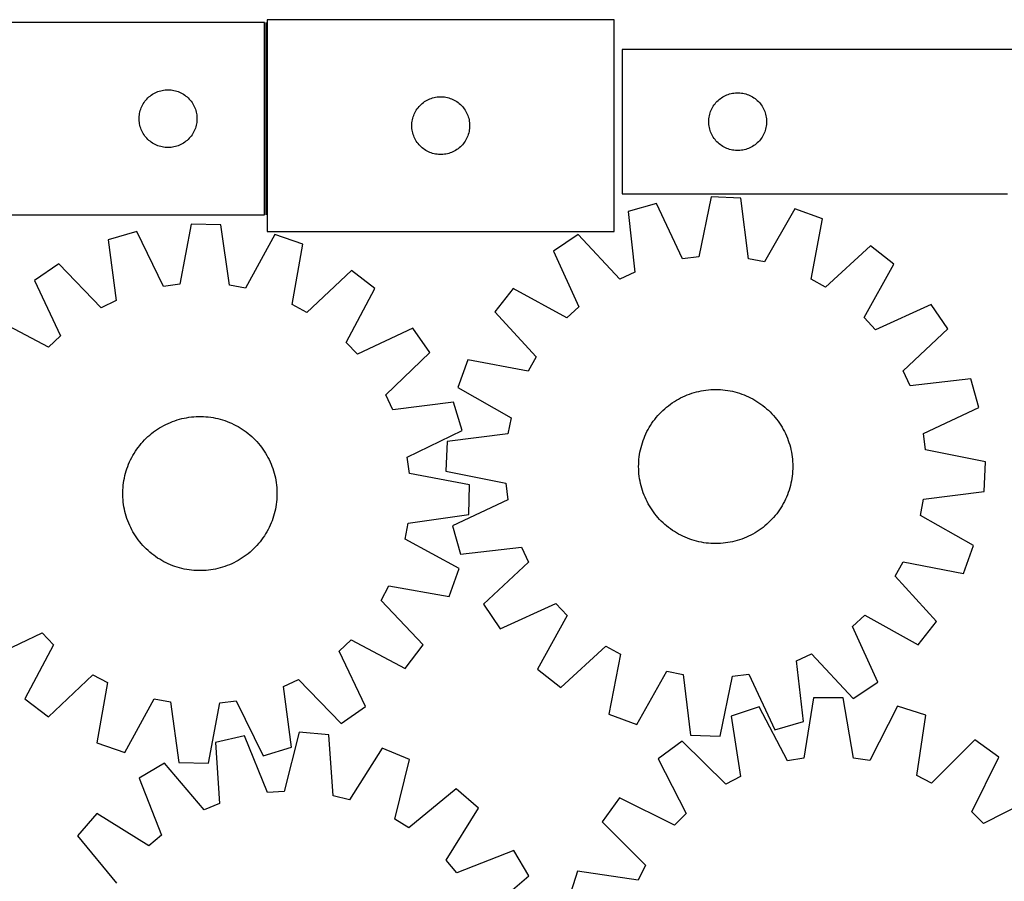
# Model space of a CAD drawing. Header units: millimetres. Extents: x 7 to 1493, y 7 to 2993.
# Tile 10 of 14: x 411 to 922, y 2546 to 2993. Entities that reach past the tile are written whole.
import ezdxf

# ---------------------------------------------------------------- set-up
doc = ezdxf.new("R2010")
doc.units = ezdxf.units.MM
doc.layers.add('COMMON', color=5, linetype='CONTINUOUS', true_color=0x0000ff)
doc.layers.add('CUT', color=7, linetype='CONTINUOUS', true_color=0x000000)

msp = doc.modelspace()

# ---------------------------------------------------------------- linework, layer by layer
at = {"layer": 'COMMON'}
msp.add_line((539.003988, 2991.951683), (539.003988, 2891.951683), dxfattribs=at)
at = {"layer": 'CUT'}
for p, q in [((538.253988, 2991.951683), (288.253988, 2991.951683)), ((538.253988, 2891.951683), (538.253988, 2991.951683)), ((719.753989, 2993.33231), (539.753989, 2993.33231)), ((539.753989, 2993.33231), (539.753989, 2883.33231)), ((719.753989, 2883.33231), (719.753989, 2993.33231)), ((1023.867888, 2977.896032), (723.867888, 2977.896032)), ((723.867888, 2977.896032), (723.867888, 2902.896032)), ((478.351706, 2953.218662), (478.944846, 2953.71348)), ((478.944846, 2953.71348), (479.562672, 2954.177108)), ((479.562672, 2954.177108), (480.203545, 2954.608316)), ((480.203545, 2954.608316), (480.865767, 2955.005962)), ((480.865767, 2955.005962), (481.547581, 2955.368989)), ((481.547581, 2955.368989), (482.24718, 2955.696437)), ((482.24718, 2955.696437), (482.962707, 2955.987435)), ((482.962707, 2955.987435), (483.692266, 2956.241214)), ((483.692266, 2956.241214), (484.433921, 2956.457099)), ((484.433921, 2956.457099), (485.185707, 2956.634518)), ((485.185707, 2956.634518), (485.945629, 2956.773001)), ((485.945629, 2956.773001), (486.711673, 2956.872181)), ((486.711673, 2956.872181), (487.481807, 2956.931794)), ((487.481807, 2956.931794), (488.253988, 2956.951683)), ((488.253988, 2956.951683), (489.026169, 2956.931794)), ((489.026169, 2956.931794), (489.796303, 2956.872181)), ((489.796303, 2956.872181), (490.562347, 2956.773001)), ((490.562347, 2956.773001), (491.322269, 2956.634518)), ((491.322269, 2956.634518), (492.074055, 2956.457099)), ((492.074055, 2956.457099), (492.815711, 2956.241214)), ((492.815711, 2956.241214), (493.545269, 2955.987435)), ((493.545269, 2955.987435), (494.260797, 2955.696437)), ((494.260797, 2955.696437), (494.960395, 2955.368989)), ((494.960395, 2955.368989), (495.642209, 2955.005962)), ((495.642209, 2955.005962), (496.304431, 2954.608316)), ((496.304431, 2954.608316), (496.945305, 2954.177108)), ((496.945305, 2954.177108), (497.56313, 2953.71348)), ((497.56313, 2953.71348), (498.15627, 2953.218662)), ((776.145996, 2953.255751), (776.818236, 2953.636214)), ((776.818236, 2953.636214), (777.509172, 2953.981566)), ((777.509172, 2953.981566), (778.216969, 2954.290891)), ((778.216969, 2954.290891), (778.939752, 2954.56337)), ((778.939752, 2954.56337), (779.675603, 2954.79828)), ((779.675603, 2954.79828), (780.422571, 2954.994997)), ((780.422571, 2954.994997), (781.178676, 2955.153001)), ((781.178676, 2955.153001), (781.941912, 2955.271872)), ((781.941912, 2955.271872), (782.710256, 2955.351295)), ((782.710256, 2955.351295), (783.481669, 2955.391059)), ((783.481669, 2955.391059), (784.254106, 2955.391059)), ((784.254106, 2955.391059), (785.02552, 2955.351295)), ((785.02552, 2955.351295), (785.793863, 2955.271872)), ((785.793863, 2955.271872), (786.557099, 2955.153001)), ((786.557099, 2955.153001), (787.313204, 2954.994997)), ((787.313204, 2954.994997), (788.060172, 2954.79828)), ((788.060172, 2954.79828), (788.796023, 2954.56337)), ((788.796023, 2954.56337), (789.518806, 2954.290891)), ((789.518806, 2954.290891), (790.226603, 2953.981566)), ((790.226603, 2953.981566), (790.917539, 2953.636214)), ((790.917539, 2953.636214), (791.58978, 2953.255751)), ((474.359129, 2947.602601), (474.668454, 2948.310399)), ((474.668454, 2948.310399), (475.013806, 2949.001334)), ((475.013806, 2949.001334), (475.394269, 2949.673575)), ((475.394269, 2949.673575), (475.808833, 2950.325339)), ((475.808833, 2950.325339), (476.256399, 2950.954897)), ((476.256399, 2950.954897), (476.735781, 2951.560581)), ((476.735781, 2951.560581), (477.245708, 2952.140783)), ((477.245708, 2952.140783), (477.784826, 2952.693966)), ((477.784826, 2952.693966), (478.351706, 2953.218662)), ((498.15627, 2953.218662), (498.72315, 2952.693966)), ((498.72315, 2952.693966), (499.262269, 2952.140783)), ((499.262269, 2952.140783), (499.772195, 2951.560581)), ((499.772195, 2951.560581), (500.251577, 2950.954897)), ((500.251577, 2950.954897), (500.699143, 2950.325339)), ((500.699143, 2950.325339), (501.113708, 2949.673575)), ((501.113708, 2949.673575), (501.49417, 2949.001334)), ((501.49417, 2949.001334), (501.839522, 2948.310399)), ((501.839522, 2948.310399), (502.148848, 2947.602601)), ((618.48701, 2948.234592), (619.011706, 2948.801473)), ((619.011706, 2948.801473), (619.564889, 2949.340591)), ((619.564889, 2949.340591), (620.145091, 2949.850517)), ((620.145091, 2949.850517), (620.750775, 2950.329899)), ((620.750775, 2950.329899), (621.380333, 2950.777465)), ((621.380333, 2950.777465), (622.032097, 2951.19203)), ((622.032097, 2951.19203), (622.704338, 2951.572492)), ((622.704338, 2951.572492), (623.395273, 2951.917844)), ((623.395273, 2951.917844), (624.103071, 2952.22717)), ((624.103071, 2952.22717), (624.825853, 2952.499649)), ((624.825853, 2952.499649), (625.561705, 2952.734558)), ((625.561705, 2952.734558), (626.308673, 2952.931276)), ((626.308673, 2952.931276), (627.064778, 2953.08928)), ((627.064778, 2953.08928), (627.828014, 2953.20815)), ((627.828014, 2953.20815), (628.596357, 2953.287573)), ((628.596357, 2953.287573), (629.36777, 2953.327337)), ((629.36777, 2953.327337), (630.140208, 2953.327337)), ((630.140208, 2953.327337), (630.911621, 2953.287573)), ((630.911621, 2953.287573), (631.679964, 2953.20815)), ((631.679964, 2953.20815), (632.4432, 2953.08928)), ((632.4432, 2953.08928), (633.199305, 2952.931276)), ((633.199305, 2952.931276), (633.946274, 2952.734558)), ((633.946274, 2952.734558), (634.682125, 2952.499649)), ((634.682125, 2952.499649), (635.404908, 2952.22717)), ((635.404908, 2952.22717), (636.112705, 2951.917844)), ((636.112705, 2951.917844), (636.80364, 2951.572492)), ((636.80364, 2951.572492), (637.475881, 2951.19203)), ((637.475881, 2951.19203), (638.127645, 2950.777465)), ((638.127645, 2950.777465), (638.757203, 2950.329899)), ((638.757203, 2950.329899), (639.362887, 2949.850517)), ((639.362887, 2949.850517), (639.943089, 2949.340591)), ((639.943089, 2949.340591), (640.496272, 2948.801473)), ((640.496272, 2948.801473), (641.020968, 2948.234592)), ((770.813609, 2947.784253), (771.211254, 2948.446475)), ((771.211254, 2948.446475), (771.642463, 2949.087348)), ((771.642463, 2949.087348), (772.10609, 2949.705174)), ((772.10609, 2949.705174), (772.600909, 2950.298313)), ((772.600909, 2950.298313), (773.125605, 2950.865194)), ((773.125605, 2950.865194), (773.678788, 2951.404312)), ((773.678788, 2951.404312), (774.25899, 2951.914238)), ((774.25899, 2951.914238), (774.864673, 2952.39362)), ((774.864673, 2952.39362), (775.494232, 2952.841187)), ((775.494232, 2952.841187), (776.145996, 2953.255751)), ((791.58978, 2953.255751), (792.241543, 2952.841187)), ((792.241543, 2952.841187), (792.871102, 2952.39362)), ((792.871102, 2952.39362), (793.476785, 2951.914238)), ((793.476785, 2951.914238), (794.056988, 2951.404312)), ((794.056988, 2951.404312), (794.61017, 2950.865194)), ((794.61017, 2950.865194), (795.134867, 2950.298313)), ((795.134867, 2950.298313), (795.629685, 2949.705174)), ((795.629685, 2949.705174), (796.093313, 2949.087348)), ((796.093313, 2949.087348), (796.524521, 2948.446475)), ((796.524521, 2948.446475), (796.922166, 2947.784253)), ((473.298725, 2943.109315), (473.378148, 2943.877658)), ((473.378148, 2943.877658), (473.497019, 2944.640894)), ((473.497019, 2944.640894), (473.655023, 2945.396999)), ((473.655023, 2945.396999), (473.85174, 2946.143968)), ((473.85174, 2946.143968), (474.08665, 2946.879819)), ((474.08665, 2946.879819), (474.359129, 2947.602601)), ((502.148848, 2947.602601), (502.421327, 2946.879819)), ((502.421327, 2946.879819), (502.656236, 2946.143968)), ((502.656236, 2946.143968), (502.852954, 2945.396999)), ((502.852954, 2945.396999), (503.010957, 2944.640894)), ((503.010957, 2944.640894), (503.129828, 2943.877658)), ((503.129828, 2943.877658), (503.209251, 2943.109315)), ((615.464458, 2942.894033), (615.718237, 2943.623592)), ((615.718237, 2943.623592), (616.009236, 2944.339119)), ((616.009236, 2944.339119), (616.336683, 2945.038717)), ((616.336683, 2945.038717), (616.69971, 2945.720531)), ((616.69971, 2945.720531), (617.097356, 2946.382753)), ((617.097356, 2946.382753), (617.528564, 2947.023627)), ((617.528564, 2947.023627), (617.992192, 2947.641452)), ((617.992192, 2947.641452), (618.48701, 2948.234592)), ((641.020968, 2948.234592), (641.515786, 2947.641452)), ((641.515786, 2947.641452), (641.979414, 2947.023627)), ((641.979414, 2947.023627), (642.410623, 2946.382753)), ((642.410623, 2946.382753), (642.808268, 2945.720531)), ((642.808268, 2945.720531), (643.171295, 2945.038717)), ((643.171295, 2945.038717), (643.498743, 2944.339119)), ((643.498743, 2944.339119), (643.789741, 2943.623592)), ((643.789741, 2943.623592), (644.04352, 2942.894033)), ((769.046569, 2942.70439), (769.185052, 2943.464313)), ((769.185052, 2943.464313), (769.362472, 2944.216098)), ((769.362472, 2944.216098), (769.578357, 2944.957754)), ((769.578357, 2944.957754), (769.832135, 2945.687313)), ((769.832135, 2945.687313), (770.123134, 2946.40284)), ((770.123134, 2946.40284), (770.450581, 2947.102439)), ((770.450581, 2947.102439), (770.813609, 2947.784253)), ((796.922166, 2947.784253), (797.285194, 2947.102439)), ((797.285194, 2947.102439), (797.612641, 2946.40284)), ((797.612641, 2946.40284), (797.90364, 2945.687313)), ((797.90364, 2945.687313), (798.157418, 2944.957754)), ((798.157418, 2944.957754), (798.373303, 2944.216098)), ((798.373303, 2944.216098), (798.550723, 2943.464313)), ((798.550723, 2943.464313), (798.689206, 2942.70439)), ((473.258961, 2942.337902), (473.298725, 2943.109315)), ((473.258961, 2941.565464), (473.258961, 2942.337902)), ((473.298725, 2940.794051), (473.258961, 2941.565464)), ((473.378148, 2940.025708), (473.298725, 2940.794051)), ((473.497019, 2939.262472), (473.378148, 2940.025708)), ((473.655023, 2938.506367), (473.497019, 2939.262472)), ((473.85174, 2937.759398), (473.655023, 2938.506367)), ((502.852954, 2938.506367), (502.656236, 2937.759398)), ((503.010957, 2939.262472), (502.852954, 2938.506367)), ((503.129828, 2940.025708), (503.010957, 2939.262472)), ((503.209251, 2940.794051), (503.129828, 2940.025708)), ((503.209251, 2943.109315), (503.249015, 2942.337902)), ((503.249015, 2941.565464), (503.209251, 2940.794051)), ((503.249015, 2942.337902), (503.249015, 2941.565464)), ((614.753989, 2938.33231), (614.773878, 2939.104492)), ((614.773878, 2937.560129), (614.753989, 2938.33231)), ((614.773878, 2939.104492), (614.833491, 2939.874625)), ((614.833491, 2939.874625), (614.932671, 2940.640669)), ((614.932671, 2940.640669), (615.071154, 2941.400591)), ((615.071154, 2941.400591), (615.248573, 2942.152377)), ((615.248573, 2942.152377), (615.464458, 2942.894033)), ((644.04352, 2942.894033), (644.259405, 2942.152377)), ((644.259405, 2942.152377), (644.436824, 2941.400591)), ((644.436824, 2941.400591), (644.575308, 2940.640669)), ((644.575308, 2940.640669), (644.674487, 2939.874625)), ((644.674487, 2939.874625), (644.7341, 2939.104492)), ((644.7341, 2939.104492), (644.753989, 2938.33231)), ((644.753989, 2938.33231), (644.7341, 2937.560129)), ((768.867888, 2940.396032), (768.887776, 2941.168213)), ((768.887776, 2939.62385), (768.867888, 2940.396032)), ((768.887776, 2941.168213), (768.947389, 2941.938347)), ((768.947389, 2938.853717), (768.887776, 2939.62385)), ((768.947389, 2941.938347), (769.046569, 2942.70439)), ((769.046569, 2938.087673), (768.947389, 2938.853717)), ((769.185052, 2937.327751), (769.046569, 2938.087673)), ((798.689206, 2938.087673), (798.550723, 2937.327751)), ((798.689206, 2942.70439), (798.788386, 2941.938347)), ((798.788386, 2938.853717), (798.689206, 2938.087673)), ((798.788386, 2941.938347), (798.847999, 2941.168213)), ((798.847999, 2939.62385), (798.788386, 2938.853717)), ((798.847999, 2941.168213), (798.867888, 2940.396032)), ((798.867888, 2940.396032), (798.847999, 2939.62385)), ((474.08665, 2937.023547), (473.85174, 2937.759398)), ((474.359129, 2936.300765), (474.08665, 2937.023547)), ((474.668454, 2935.592967), (474.359129, 2936.300765)), ((475.013806, 2934.902032), (474.668454, 2935.592967)), ((475.394269, 2934.229791), (475.013806, 2934.902032)), ((475.808833, 2933.578027), (475.394269, 2934.229791)), ((476.256399, 2932.948469), (475.808833, 2933.578027)), ((476.735781, 2932.342785), (476.256399, 2932.948469)), ((500.251577, 2932.948469), (499.772195, 2932.342785)), ((500.699143, 2933.578027), (500.251577, 2932.948469)), ((501.113708, 2934.229791), (500.699143, 2933.578027)), ((501.49417, 2934.902032), (501.113708, 2934.229791)), ((501.839522, 2935.592967), (501.49417, 2934.902032)), ((502.148848, 2936.300765), (501.839522, 2935.592967)), ((502.421327, 2937.023547), (502.148848, 2936.300765)), ((502.656236, 2937.759398), (502.421327, 2937.023547)), ((614.833491, 2936.789995), (614.773878, 2937.560129)), ((614.932671, 2936.023952), (614.833491, 2936.789995)), ((615.071154, 2935.264029), (614.932671, 2936.023952)), ((615.248573, 2934.512243), (615.071154, 2935.264029)), ((615.464458, 2933.770588), (615.248573, 2934.512243)), ((615.718237, 2933.041029), (615.464458, 2933.770588)), ((616.009236, 2932.325502), (615.718237, 2933.041029)), ((643.789741, 2933.041029), (643.498743, 2932.325502)), ((644.04352, 2933.770588), (643.789741, 2933.041029)), ((644.259405, 2934.512243), (644.04352, 2933.770588)), ((644.436824, 2935.264029), (644.259405, 2934.512243)), ((644.575308, 2936.023952), (644.436824, 2935.264029)), ((644.674487, 2936.789995), (644.575308, 2936.023952)), ((644.7341, 2937.560129), (644.674487, 2936.789995)), ((769.362472, 2936.575965), (769.185052, 2937.327751)), ((769.578357, 2935.834309), (769.362472, 2936.575965)), ((769.832135, 2935.10475), (769.578357, 2935.834309)), ((770.123134, 2934.389223), (769.832135, 2935.10475)), ((770.450581, 2933.689625), (770.123134, 2934.389223)), ((770.813609, 2933.007811), (770.450581, 2933.689625)), ((771.211254, 2932.345589), (770.813609, 2933.007811)), ((796.922166, 2933.007811), (796.524521, 2932.345589)), ((797.285194, 2933.689625), (796.922166, 2933.007811)), ((797.612641, 2934.389223), (797.285194, 2933.689625)), ((797.90364, 2935.10475), (797.612641, 2934.389223)), ((798.157418, 2935.834309), (797.90364, 2935.10475)), ((798.373303, 2936.575965), (798.157418, 2935.834309)), ((798.550723, 2937.327751), (798.373303, 2936.575965)), ((477.245708, 2931.762583), (476.735781, 2932.342785)), ((477.784826, 2931.2094), (477.245708, 2931.762583)), ((478.351706, 2930.684704), (477.784826, 2931.2094)), ((478.944846, 2930.189886), (478.351706, 2930.684704)), ((479.562672, 2929.726258), (478.944846, 2930.189886)), ((480.203545, 2929.29505), (479.562672, 2929.726258)), ((480.865767, 2928.897404), (480.203545, 2929.29505)), ((481.547581, 2928.534377), (480.865767, 2928.897404)), ((482.24718, 2928.206929), (481.547581, 2928.534377)), ((482.962707, 2927.915931), (482.24718, 2928.206929)), ((483.692266, 2927.662152), (482.962707, 2927.915931)), ((493.545269, 2927.915931), (492.815711, 2927.662152)), ((494.260797, 2928.206929), (493.545269, 2927.915931)), ((494.960395, 2928.534377), (494.260797, 2928.206929)), ((495.642209, 2928.897404), (494.960395, 2928.534377)), ((496.304431, 2929.29505), (495.642209, 2928.897404)), ((496.945305, 2929.726258), (496.304431, 2929.29505)), ((497.56313, 2930.189886), (496.945305, 2929.726258)), ((498.15627, 2930.684704), (497.56313, 2930.189886)), ((498.72315, 2931.2094), (498.15627, 2930.684704)), ((499.262269, 2931.762583), (498.72315, 2931.2094)), ((499.772195, 2932.342785), (499.262269, 2931.762583)), ((616.336683, 2931.625903), (616.009236, 2932.325502)), ((616.69971, 2930.944089), (616.336683, 2931.625903)), ((617.097356, 2930.281867), (616.69971, 2930.944089)), ((617.528564, 2929.640994), (617.097356, 2930.281867)), ((617.992192, 2929.023168), (617.528564, 2929.640994)), ((618.48701, 2928.430028), (617.992192, 2929.023168)), ((619.011706, 2927.863148), (618.48701, 2928.430028)), ((619.564889, 2927.32403), (619.011706, 2927.863148)), ((640.496272, 2927.863148), (639.943089, 2927.32403)), ((641.020968, 2928.430028), (640.496272, 2927.863148)), ((641.515786, 2929.023168), (641.020968, 2928.430028)), ((641.979414, 2929.640994), (641.515786, 2929.023168)), ((642.410623, 2930.281867), (641.979414, 2929.640994)), ((642.808268, 2930.944089), (642.410623, 2930.281867)), ((643.171295, 2931.625903), (642.808268, 2930.944089)), ((643.498743, 2932.325502), (643.171295, 2931.625903)), ((771.642463, 2931.704715), (771.211254, 2932.345589)), ((772.10609, 2931.086889), (771.642463, 2931.704715)), ((772.600909, 2930.49375), (772.10609, 2931.086889)), ((773.125605, 2929.926869), (772.600909, 2930.49375)), ((773.678788, 2929.387751), (773.125605, 2929.926869)), ((774.25899, 2928.877825), (773.678788, 2929.387751)), ((774.864673, 2928.398443), (774.25899, 2928.877825)), ((775.494232, 2927.950876), (774.864673, 2928.398443)), ((776.145996, 2927.536312), (775.494232, 2927.950876)), ((792.241543, 2927.950876), (791.58978, 2927.536312)), ((792.871102, 2928.398443), (792.241543, 2927.950876)), ((793.476785, 2928.877825), (792.871102, 2928.398443)), ((794.056988, 2929.387751), (793.476785, 2928.877825)), ((794.61017, 2929.926869), (794.056988, 2929.387751)), ((795.134867, 2930.49375), (794.61017, 2929.926869)), ((795.629685, 2931.086889), (795.134867, 2930.49375)), ((796.093313, 2931.704715), (795.629685, 2931.086889)), ((796.524521, 2932.345589), (796.093313, 2931.704715)), ((484.433921, 2927.446267), (483.692266, 2927.662152)), ((485.185707, 2927.268848), (484.433921, 2927.446267)), ((485.945629, 2927.130365), (485.185707, 2927.268848)), ((486.711673, 2927.031185), (485.945629, 2927.130365)), ((487.481807, 2926.971572), (486.711673, 2927.031185)), ((488.253988, 2926.951683), (487.481807, 2926.971572)), ((489.026169, 2926.971572), (488.253988, 2926.951683)), ((489.796303, 2927.031185), (489.026169, 2926.971572)), ((490.562347, 2927.130365), (489.796303, 2927.031185)), ((491.322269, 2927.268848), (490.562347, 2927.130365)), ((492.074055, 2927.446267), (491.322269, 2927.268848)), ((492.815711, 2927.662152), (492.074055, 2927.446267)), ((620.145091, 2926.814104), (619.564889, 2927.32403)), ((620.750775, 2926.334722), (620.145091, 2926.814104)), ((621.380333, 2925.887155), (620.750775, 2926.334722)), ((622.032097, 2925.472591), (621.380333, 2925.887155)), ((622.704338, 2925.092128), (622.032097, 2925.472591)), ((623.395273, 2924.746776), (622.704338, 2925.092128)), ((624.103071, 2924.437451), (623.395273, 2924.746776)), ((624.825853, 2924.164972), (624.103071, 2924.437451)), ((625.561705, 2923.930062), (624.825853, 2924.164972)), ((626.308673, 2923.733345), (625.561705, 2923.930062)), ((627.064778, 2923.575341), (626.308673, 2923.733345)), ((627.828014, 2923.45647), (627.064778, 2923.575341)), ((628.596357, 2923.377047), (627.828014, 2923.45647)), ((629.36777, 2923.337283), (628.596357, 2923.377047)), ((630.140208, 2923.337283), (629.36777, 2923.337283)), ((630.911621, 2923.377047), (630.140208, 2923.337283)), ((631.679964, 2923.45647), (630.911621, 2923.377047)), ((632.4432, 2923.575341), (631.679964, 2923.45647)), ((633.199305, 2923.733345), (632.4432, 2923.575341)), ((633.946274, 2923.930062), (633.199305, 2923.733345)), ((634.682125, 2924.164972), (633.946274, 2923.930062)), ((635.404908, 2924.437451), (634.682125, 2924.164972)), ((636.112705, 2924.746776), (635.404908, 2924.437451)), ((636.80364, 2925.092128), (636.112705, 2924.746776)), ((637.475881, 2925.472591), (636.80364, 2925.092128)), ((638.127645, 2925.887155), (637.475881, 2925.472591)), ((638.757203, 2926.334722), (638.127645, 2925.887155)), ((639.362887, 2926.814104), (638.757203, 2926.334722)), ((639.943089, 2927.32403), (639.362887, 2926.814104)), ((776.818236, 2927.15585), (776.145996, 2927.536312)), ((777.509172, 2926.810498), (776.818236, 2927.15585)), ((778.216969, 2926.501172), (777.509172, 2926.810498)), ((778.939752, 2926.228693), (778.216969, 2926.501172)), ((779.675603, 2925.993784), (778.939752, 2926.228693)), ((780.422571, 2925.797066), (779.675603, 2925.993784)), ((781.178676, 2925.639062), (780.422571, 2925.797066)), ((781.941912, 2925.520192), (781.178676, 2925.639062)), ((782.710256, 2925.440769), (781.941912, 2925.520192)), ((783.481669, 2925.401005), (782.710256, 2925.440769)), ((784.254106, 2925.401005), (783.481669, 2925.401005)), ((785.02552, 2925.440769), (784.254106, 2925.401005)), ((785.793863, 2925.520192), (785.02552, 2925.440769)), ((786.557099, 2925.639062), (785.793863, 2925.520192)), ((787.313204, 2925.797066), (786.557099, 2925.639062)), ((788.060172, 2925.993784), (787.313204, 2925.797066)), ((788.796023, 2926.228693), (788.060172, 2925.993784)), ((789.518806, 2926.501172), (788.796023, 2926.228693)), ((790.226603, 2926.810498), (789.518806, 2926.501172)), ((790.917539, 2927.15585), (790.226603, 2926.810498)), ((791.58978, 2927.536312), (790.917539, 2927.15585)), ((723.867888, 2902.896032), (923.867888, 2902.896032)), ((741.761104, 2897.959386), (726.957635, 2893.765598)), ((755.252301, 2869.202433), (741.761104, 2897.959386)), ((770.098173, 2901.347055), (763.766022, 2870.22024)), ((785.473061, 2900.76106), (770.098173, 2901.347055)), ((789.417565, 2869.242563), (785.473061, 2900.76106)), ((726.957635, 2893.765598), (730.554115, 2862.205495)), ((813.470063, 2895.226288), (797.829114, 2867.579671)), ((827.911367, 2889.917873), (813.470063, 2895.226288)), ((363.253988, 2891.951683), (538.253988, 2891.951683)), ((500.269571, 2887.26827), (494.416216, 2856.047876)), ((515.651645, 2886.918473), (500.269571, 2887.26827)), ((821.923062, 2858.723083), (827.911367, 2889.917873)), ((471.987872, 2883.445796), (457.250558, 2879.02515)), ((485.919131, 2854.899434), (471.987872, 2883.445796)), ((520.079749, 2855.464274), (515.651645, 2886.918473)), ((539.753989, 2883.33231), (719.753989, 2883.33231)), ((457.250558, 2879.02515), (461.331318, 2847.524005)), ((543.730349, 2881.814336), (528.515845, 2853.930763)), ((558.251477, 2876.728338), (543.730349, 2881.814336)), ((552.742972, 2845.445258), (558.251477, 2876.728338)), ((701.054327, 2881.787097), (688.271343, 2873.224045)), ((722.771606, 2858.606619), (701.054327, 2881.787097)), ((688.271343, 2873.224045), (701.444408, 2844.319977)), ((852.82776, 2876.002443), (829.409059, 2854.542266)), ((864.921866, 2866.491232), (852.82776, 2876.002443)), ((431.534273, 2866.650236), (418.884309, 2857.891871)), ((453.604998, 2843.806028), (431.534273, 2866.650236)), ((763.766022, 2870.22024), (755.252301, 2869.202433)), ((797.829114, 2867.579671), (789.417565, 2869.242563)), ((583.378646, 2863.197218), (560.292295, 2841.379905)), ((595.6174, 2853.872871), (583.378646, 2863.197218)), ((730.554115, 2862.205495), (722.771606, 2858.606619)), ((849.586929, 2838.673711), (864.921866, 2866.491232)), ((418.884309, 2857.891871), (432.499731, 2829.193526)), ((829.409059, 2854.542266), (821.923062, 2858.723083)), ((494.416216, 2856.047876), (485.919131, 2854.899434)), ((528.515845, 2853.930763), (520.079749, 2855.464274)), ((580.711497, 2825.823115), (595.6174, 2853.872871)), ((667.337394, 2853.827251), (657.826183, 2841.733145)), ((695.154915, 2838.492315), (667.337394, 2853.827251)), ((461.331318, 2847.524005), (453.604998, 2843.806028)), ((560.292295, 2841.379905), (552.742972, 2845.445258)), ((657.826183, 2841.733145), (679.286359, 2818.314444)), ((701.444408, 2844.319977), (695.154915, 2838.492315)), ((884.31866, 2845.557283), (855.414592, 2832.384218)), ((892.881712, 2832.774299), (884.31866, 2845.557283)), ((426.300482, 2823.269956), (398.250727, 2838.175859)), ((855.414592, 2832.384218), (849.586929, 2838.673711)), ((615.333412, 2833.239289), (586.635067, 2819.623866)), ((624.091777, 2820.589325), (615.333412, 2833.239289)), ((869.701234, 2811.05702), (892.881712, 2832.774299)), ((432.499731, 2829.193526), (426.300482, 2823.269956)), ((586.635067, 2819.623866), (580.711497, 2825.823115)), ((601.247569, 2798.5186), (624.091777, 2820.589325)), ((643.910753, 2816.816752), (638.602337, 2802.375448)), ((675.105543, 2810.828448), (643.910753, 2816.816752)), ((679.286359, 2818.314444), (675.105543, 2810.828448)), ((873.30011, 2803.27451), (869.701234, 2811.05702)), ((904.860213, 2806.870991), (873.30011, 2803.27451)), ((909.054, 2792.067522), (904.860213, 2806.870991)), ((638.602337, 2802.375448), (666.248955, 2786.734499)), ((761.256865, 2799.765618), (762.468524, 2800.098621)), ((762.468524, 2800.098621), (763.690044, 2800.3934)), ((763.690044, 2800.3934), (764.920221, 2800.649665)), ((764.920221, 2800.649665), (766.15784, 2800.867162)), ((766.15784, 2800.867162), (767.401681, 2801.045678)), ((767.401681, 2801.045678), (768.650515, 2801.185035)), ((768.650515, 2801.185035), (769.90311, 2801.285097)), ((769.90311, 2801.285097), (771.15823, 2801.345765)), ((771.15823, 2801.345765), (772.414636, 2801.366978)), ((772.414636, 2801.366978), (773.671089, 2801.348716)), ((773.671089, 2801.348716), (774.926348, 2801.290997)), ((774.926348, 2801.290997), (776.179175, 2801.193878)), ((776.179175, 2801.193878), (777.428333, 2801.057455)), ((777.428333, 2801.057455), (778.672589, 2800.881862)), ((778.672589, 2800.881862), (779.910716, 2800.667272)), ((779.910716, 2800.667272), (781.141491, 2800.413898)), ((781.141491, 2800.413898), (782.363701, 2800.12199)), ((782.363701, 2800.12199), (783.576138, 2799.791835)), ((604.965546, 2790.79228), (601.247569, 2798.5186)), ((749.939441, 2794.423797), (750.988893, 2795.114924)), ((750.988893, 2795.114924), (752.059536, 2795.772746)), ((752.059536, 2795.772746), (753.150314, 2796.396614)), ((753.150314, 2796.396614), (754.26015, 2796.985912)), ((754.26015, 2796.985912), (755.387948, 2797.540058)), ((755.387948, 2797.540058), (756.532596, 2798.058506)), ((756.532596, 2798.058506), (757.692964, 2798.540743)), ((757.692964, 2798.540743), (758.867906, 2798.986295)), ((758.867906, 2798.986295), (760.056264, 2799.394721)), ((760.056264, 2799.394721), (761.256865, 2799.765618)), ((783.576138, 2799.791835), (784.777607, 2799.423759)), ((784.777607, 2799.423759), (785.966921, 2799.018126)), ((785.966921, 2799.018126), (787.142907, 2798.575335)), ((787.142907, 2798.575335), (788.304405, 2798.095825)), ((788.304405, 2798.095825), (789.450268, 2797.580067)), ((789.450268, 2797.580067), (790.579365, 2797.028572)), ((790.579365, 2797.028572), (791.690581, 2796.441883)), ((791.690581, 2796.441883), (792.782822, 2795.82058)), ((792.782822, 2795.82058), (793.855007, 2795.165275)), ((793.855007, 2795.165275), (794.90608, 2794.476615)), ((636.466691, 2794.87304), (604.965546, 2790.79228)), ((640.887337, 2780.135726), (636.466691, 2794.87304)), ((744.144146, 2789.618035), (745.045505, 2790.493568)), ((745.045505, 2790.493568), (745.973921, 2791.340356)), ((745.973921, 2791.340356), (746.928476, 2792.157565)), ((746.928476, 2792.157565), (747.90823, 2792.944387)), ((747.90823, 2792.944387), (748.912215, 2793.700046)), ((748.912215, 2793.700046), (749.939441, 2794.423797)), ((794.90608, 2794.476615), (795.935003, 2793.755279)), ((795.935003, 2793.755279), (796.940761, 2793.001981)), ((796.940761, 2793.001981), (797.92236, 2792.217463)), ((797.92236, 2792.217463), (798.878833, 2791.402499)), ((798.878833, 2791.402499), (799.809236, 2790.557893)), ((799.809236, 2790.557893), (800.712649, 2789.68448)), ((880.297047, 2778.576325), (909.054, 2792.067522)), ((489.444736, 2784.283563), (490.612697, 2784.747107)), ((490.612697, 2784.747107), (491.794643, 2785.173736)), ((491.794643, 2785.173736), (492.989406, 2785.563028)), ((492.989406, 2785.563028), (494.195807, 2785.9146)), ((494.195807, 2785.9146), (495.412656, 2786.228105)), ((495.412656, 2786.228105), (496.638752, 2786.503232)), ((496.638752, 2786.503232), (497.872885, 2786.739712)), ((497.872885, 2786.739712), (499.113837, 2786.937309)), ((499.113837, 2786.937309), (500.360384, 2787.09583)), ((500.360384, 2787.09583), (501.611294, 2787.215118)), ((501.611294, 2787.215118), (502.865334, 2787.295054)), ((502.865334, 2787.295054), (504.121267, 2787.335561)), ((504.121267, 2787.335561), (505.377852, 2787.336598)), ((505.377852, 2787.336598), (506.633849, 2787.298165)), ((506.633849, 2787.298165), (507.88802, 2787.220298)), ((507.88802, 2787.220298), (509.139125, 2787.103076)), ((509.139125, 2787.103076), (510.385932, 2786.946613)), ((510.385932, 2786.946613), (511.627208, 2786.751064)), ((511.627208, 2786.751064), (512.86173, 2786.516622)), ((512.86173, 2786.516622), (514.088279, 2786.243519)), ((514.088279, 2786.243519), (515.305644, 2785.932023)), ((515.305644, 2785.932023), (516.512624, 2785.582443)), ((516.512624, 2785.582443), (517.708027, 2785.195124)), ((517.708027, 2785.195124), (518.890675, 2784.770446)), ((518.890675, 2784.770446), (520.0594, 2784.308831)), ((666.248955, 2786.734499), (664.586062, 2778.32295)), ((739.352011, 2783.811466), (740.073346, 2784.840388)), ((740.073346, 2784.840388), (740.826645, 2785.846146)), ((740.826645, 2785.846146), (741.611163, 2786.827746)), ((741.611163, 2786.827746), (742.426127, 2787.784219)), ((742.426127, 2787.784219), (743.270732, 2788.714621)), ((743.270732, 2788.714621), (744.144146, 2789.618035)), ((800.712649, 2789.68448), (801.588182, 2788.783121)), ((801.588182, 2788.783121), (802.434971, 2787.854705)), ((802.434971, 2787.854705), (803.25218, 2786.900149)), ((803.25218, 2786.900149), (804.039002, 2785.920395)), ((804.039002, 2785.920395), (804.794661, 2784.91641)), ((804.794661, 2784.91641), (805.518411, 2783.889185)), ((480.739368, 2779.308581), (481.755357, 2780.048022)), ((481.755357, 2780.048022), (482.794071, 2780.755186)), ((482.794071, 2780.755186), (483.854485, 2781.429373)), ((483.854485, 2781.429373), (484.935552, 2782.06992)), ((484.935552, 2782.06992), (486.036206, 2782.676193)), ((486.036206, 2782.676193), (487.155361, 2783.247595)), ((487.155361, 2783.247595), (488.291911, 2783.783561)), ((488.291911, 2783.783561), (489.444736, 2784.283563)), ((520.0594, 2784.308831), (521.213049, 2783.810733)), ((521.213049, 2783.810733), (522.350483, 2783.276643)), ((522.350483, 2783.276643), (523.470579, 2782.70709)), ((523.470579, 2782.70709), (524.572232, 2782.102634)), ((524.572232, 2782.102634), (525.654356, 2781.463873)), ((525.654356, 2781.463873), (526.715881, 2780.791437)), ((526.715881, 2780.791437), (527.755761, 2780.085989)), ((527.755761, 2780.085989), (528.772969, 2779.348226)), ((612.340975, 2766.204467), (640.887337, 2780.135726)), ((736.800053, 2779.48475), (737.386742, 2780.595967)), ((737.386742, 2780.595967), (738.008046, 2781.688207)), ((738.008046, 2781.688207), (738.663351, 2782.760393)), ((738.663351, 2782.760393), (739.352011, 2783.811466)), ((805.518411, 2783.889185), (806.209539, 2782.839732)), ((806.209539, 2782.839732), (806.867361, 2781.769089)), ((806.867361, 2781.769089), (807.491228, 2780.678312)), ((807.491228, 2780.678312), (808.080526, 2779.568476)), ((475.175117, 2774.237101), (476.034552, 2775.153822)), ((476.034552, 2775.153822), (476.922359, 2776.043095)), ((476.922359, 2776.043095), (477.83766, 2776.904043)), ((477.83766, 2776.904043), (478.779552, 2777.735815)), ((478.779552, 2777.735815), (479.747106, 2778.537592)), ((479.747106, 2778.537592), (480.739368, 2779.308581)), ((528.772969, 2779.348226), (529.766502, 2778.578876)), ((529.766502, 2778.578876), (530.735378, 2777.778698)), ((530.735378, 2777.778698), (531.678642, 2776.948481)), ((531.678642, 2776.948481), (532.595363, 2776.089046)), ((532.595363, 2776.089046), (533.484637, 2775.201239)), ((533.484637, 2775.201239), (534.345584, 2774.285938)), ((664.586062, 2778.32295), (633.067566, 2774.378446)), ((734.404867, 2773.682992), (734.8105, 2774.872307)), ((734.8105, 2774.872307), (735.25329, 2776.048293)), ((735.25329, 2776.048293), (735.732801, 2777.20979)), ((735.732801, 2777.20979), (736.248558, 2778.355653)), ((736.248558, 2778.355653), (736.800053, 2779.48475)), ((808.080526, 2779.568476), (808.634672, 2778.440678)), ((808.634672, 2778.440678), (809.15312, 2777.29603)), ((809.15312, 2777.29603), (809.635358, 2776.135662)), ((809.635358, 2776.135662), (810.08091, 2774.960719)), ((810.08091, 2774.960719), (810.489336, 2773.772361)), ((881.314854, 2770.062604), (880.297047, 2778.576325)), ((471.332161, 2769.27434), (472.037609, 2770.31422)), ((472.037609, 2770.31422), (472.775372, 2771.331428)), ((472.775372, 2771.331428), (473.544722, 2772.324961)), ((473.544722, 2772.324961), (474.3449, 2773.293837)), ((474.3449, 2773.293837), (475.175117, 2774.237101)), ((534.345584, 2774.285938), (535.177357, 2773.344046)), ((535.177357, 2773.344046), (535.979133, 2772.376491)), ((535.979133, 2772.376491), (536.750122, 2771.38423)), ((536.750122, 2771.38423), (537.489564, 2770.368241)), ((537.489564, 2770.368241), (538.196727, 2769.329527)), ((633.067566, 2774.378446), (632.481571, 2759.003559)), ((733.161353, 2768.816101), (733.414727, 2770.046877)), ((733.414727, 2770.046877), (733.706636, 2771.269086)), ((733.706636, 2771.269086), (734.036791, 2772.481524)), ((734.036791, 2772.481524), (734.404867, 2773.682992)), ((810.489336, 2773.772361), (810.860233, 2772.571761)), ((810.860233, 2772.571761), (811.193235, 2771.360102)), ((811.193235, 2771.360102), (811.488014, 2770.138582)), ((811.488014, 2770.138582), (811.744279, 2768.908405)), ((912.441669, 2763.730452), (881.314854, 2770.062604)), ((468.312865, 2763.771508), (468.846954, 2764.908941)), ((468.846954, 2764.908941), (469.416508, 2766.029037)), ((469.416508, 2766.029037), (470.020964, 2767.130691)), ((470.020964, 2767.130691), (470.659725, 2768.212814)), ((470.659725, 2768.212814), (471.332161, 2769.27434)), ((538.196727, 2769.329527), (538.870915, 2768.269113)), ((538.870915, 2768.269113), (539.511461, 2767.188046)), ((539.511461, 2767.188046), (540.117734, 2766.087391)), ((540.117734, 2766.087391), (540.689136, 2764.968237)), ((540.689136, 2764.968237), (541.225102, 2763.831686)), ((613.489417, 2757.707382), (612.340975, 2766.204467)), ((732.537628, 2763.831733), (732.634747, 2765.08456)), ((732.634747, 2765.08456), (732.771171, 2766.333718)), ((732.771171, 2766.333718), (732.946764, 2767.577974)), ((732.946764, 2767.577974), (733.161353, 2768.816101)), ((811.744279, 2768.908405), (811.961777, 2767.670785)), ((811.961777, 2767.670785), (812.140292, 2766.426945)), ((812.140292, 2766.426945), (812.27965, 2765.178111)), ((812.27965, 2765.178111), (812.379712, 2763.925516)), ((466.541154, 2759.071082), (466.928474, 2760.266486)), ((466.928474, 2760.266486), (467.353151, 2761.449134)), ((467.353151, 2761.449134), (467.814767, 2762.617859)), ((467.814767, 2762.617859), (468.312865, 2763.771508)), ((541.225102, 2763.831686), (541.725104, 2762.678862)), ((541.725104, 2762.678862), (542.188648, 2761.5109)), ((542.188648, 2761.5109), (542.615277, 2760.328955)), ((542.615277, 2760.328955), (543.00457, 2759.134192)), ((732.461648, 2761.320021), (732.47991, 2762.576474)), ((732.482861, 2760.063615), (732.461648, 2761.320021)), ((732.47991, 2762.576474), (732.537628, 2763.831733)), ((732.543529, 2758.808495), (732.482861, 2760.063615)), ((812.379712, 2763.925516), (812.440379, 2762.670396)), ((812.443331, 2760.157537), (812.385612, 2758.902278)), ((812.440379, 2762.670396), (812.461593, 2761.41399)), ((812.461593, 2761.41399), (812.443331, 2760.157537)), ((911.855675, 2748.355565), (912.441669, 2763.730452)), ((465.176985, 2752.944391), (465.372534, 2754.185667)), ((465.372534, 2754.185667), (465.606976, 2755.420189)), ((465.606976, 2755.420189), (465.880079, 2756.646737)), ((465.880079, 2756.646737), (466.191574, 2757.864102)), ((466.191574, 2757.864102), (466.541154, 2759.071082)), ((543.00457, 2759.134192), (543.356142, 2757.927791)), ((543.356142, 2757.927791), (543.669646, 2756.710942)), ((543.669646, 2756.710942), (543.944774, 2755.484846)), ((543.944774, 2755.484846), (544.181253, 2754.250713)), ((544.181253, 2754.250713), (544.378851, 2753.009761)), ((644.709811, 2751.854026), (613.489417, 2757.707382)), ((632.481571, 2759.003559), (663.608386, 2752.671407)), ((732.643591, 2757.5559), (732.543529, 2758.808495)), ((732.782948, 2756.307066), (732.643591, 2757.5559)), ((732.961464, 2755.063226), (732.782948, 2756.307066)), ((733.178961, 2753.825606), (732.961464, 2755.063226)), ((811.976476, 2755.156037), (811.761887, 2753.91791)), ((812.15207, 2756.400293), (811.976476, 2755.156037)), ((812.288493, 2757.649451), (812.15207, 2756.400293)), ((812.385612, 2758.902278), (812.288493, 2757.649451)), ((464.786999, 2747.93631), (464.825433, 2749.192308)), ((464.825433, 2749.192308), (464.903299, 2750.446478)), ((464.903299, 2750.446478), (465.020522, 2751.697584)), ((465.020522, 2751.697584), (465.176985, 2752.944391)), ((544.378851, 2753.009761), (544.537371, 2751.763214)), ((544.537371, 2751.763214), (544.656659, 2750.512304)), ((544.656659, 2750.512304), (544.736596, 2749.258263)), ((544.736596, 2749.258263), (544.777103, 2748.002331)), ((644.360015, 2736.471953), (644.709811, 2751.854026)), ((663.608386, 2752.671407), (664.626193, 2744.157686)), ((733.435226, 2752.595429), (733.178961, 2753.825606)), ((733.730005, 2751.373909), (733.435226, 2752.595429)), ((734.063007, 2750.16225), (733.730005, 2751.373909)), ((734.433905, 2748.96165), (734.063007, 2750.16225)), ((810.518373, 2749.051019), (810.11274, 2747.861704)), ((810.886449, 2750.252487), (810.518373, 2749.051019)), ((811.216604, 2751.464925), (810.886449, 2750.252487)), ((811.508513, 2752.687134), (811.216604, 2751.464925)), ((811.761887, 2753.91791), (811.508513, 2752.687134)), ((464.788036, 2746.679725), (464.786999, 2747.93631)), ((464.828543, 2745.423793), (464.788036, 2746.679725)), ((464.90848, 2744.169753), (464.828543, 2745.423793)), ((465.027768, 2742.918842), (464.90848, 2744.169753)), ((544.66184, 2744.235578), (544.544617, 2742.984472)), ((544.739706, 2745.489749), (544.66184, 2744.235578)), ((544.77814, 2746.745746), (544.739706, 2745.489749)), ((544.777103, 2748.002331), (544.77814, 2746.745746)), ((664.626193, 2744.157686), (635.86924, 2730.666489)), ((734.842331, 2747.773292), (734.433905, 2748.96165)), ((735.287882, 2746.598349), (734.842331, 2747.773292)), ((735.77012, 2745.437981), (735.287882, 2746.598349)), ((736.288568, 2744.293333), (735.77012, 2745.437981)), ((736.842714, 2743.165535), (736.288568, 2744.293333)), ((808.674682, 2744.378358), (808.123187, 2743.249261)), ((809.190439, 2745.524221), (808.674682, 2744.378358)), ((809.66995, 2746.685718), (809.190439, 2745.524221)), ((810.11274, 2747.861704), (809.66995, 2746.685718)), ((878.674285, 2735.999512), (880.337178, 2744.411061)), ((880.337178, 2744.411061), (911.855675, 2748.355565)), ((465.186288, 2741.672296), (465.027768, 2742.918842)), ((465.383886, 2740.431344), (465.186288, 2741.672296)), ((465.620365, 2739.197211), (465.383886, 2740.431344)), ((465.895493, 2737.971115), (465.620365, 2739.197211)), ((543.958164, 2739.261868), (543.68506, 2738.035319)), ((544.192605, 2740.496389), (543.958164, 2739.261868)), ((544.388154, 2741.737666), (544.192605, 2740.496389)), ((544.544617, 2742.984472), (544.388154, 2741.737666)), ((737.432012, 2742.055699), (736.842714, 2743.165535)), ((738.05588, 2740.964922), (737.432012, 2742.055699)), ((738.713702, 2739.894279), (738.05588, 2740.964922)), ((739.404829, 2738.844826), (738.713702, 2739.894279)), ((740.128579, 2737.817601), (739.404829, 2738.844826)), ((805.571229, 2738.922545), (804.849894, 2737.893623)), ((806.259889, 2739.973618), (805.571229, 2738.922545)), ((806.915194, 2741.045804), (806.259889, 2739.973618)), ((807.536498, 2742.138044), (806.915194, 2741.045804)), ((808.123187, 2743.249261), (807.536498, 2742.138044)), ((466.208998, 2736.754266), (465.895493, 2737.971115)), ((466.56057, 2735.547864), (466.208998, 2736.754266)), ((466.949862, 2734.353102), (466.56057, 2735.547864)), ((467.376491, 2733.171156), (466.949862, 2734.353102)), ((542.636665, 2734.41557), (542.211988, 2733.232922)), ((543.023985, 2735.610974), (542.636665, 2734.41557)), ((543.373565, 2736.817954), (543.023985, 2735.610974)), ((543.68506, 2738.035319), (543.373565, 2736.817954)), ((612.905815, 2732.043849), (644.360015, 2736.471953)), ((740.884238, 2736.813616), (740.128579, 2737.817601)), ((741.67106, 2735.833862), (740.884238, 2736.813616)), ((742.488269, 2734.879306), (741.67106, 2735.833862)), ((743.335058, 2733.95089), (742.488269, 2734.879306)), ((744.210591, 2733.049531), (743.335058, 2733.95089)), ((801.652508, 2734.01939), (800.779095, 2733.115977)), ((802.497113, 2734.949792), (801.652508, 2734.01939)), ((803.312077, 2735.906265), (802.497113, 2734.949792)), ((804.096596, 2736.887865), (803.312077, 2735.906265)), ((804.849894, 2737.893623), (804.096596, 2736.887865)), ((906.320903, 2720.358563), (878.674285, 2735.999512)), ((467.840035, 2732.003195), (467.376491, 2733.171156)), ((468.340037, 2730.85037), (467.840035, 2732.003195)), ((468.876003, 2729.71382), (468.340037, 2730.85037)), ((469.447405, 2728.594665), (468.876003, 2729.71382)), ((470.053678, 2727.494011), (469.447405, 2728.594665)), ((540.148631, 2728.653019), (539.544176, 2727.551366)), ((540.718185, 2729.773115), (540.148631, 2728.653019)), ((541.252274, 2730.910549), (540.718185, 2729.773115)), ((541.750372, 2732.064197), (541.252274, 2730.910549)), ((542.211988, 2733.232922), (541.750372, 2732.064197)), ((611.372305, 2723.607753), (612.905815, 2732.043849)), ((635.86924, 2730.666489), (640.063028, 2715.86302)), ((745.114005, 2732.176118), (744.210591, 2733.049531)), ((746.044407, 2731.331512), (745.114005, 2732.176118)), ((747.00088, 2730.516548), (746.044407, 2731.331512)), ((747.98248, 2729.73203), (747.00088, 2730.516548)), ((748.988237, 2728.978732), (747.98248, 2729.73203)), ((750.01716, 2728.257396), (748.988237, 2728.978732)), ((796.011025, 2729.033965), (794.983799, 2728.310214)), ((797.01501, 2729.789624), (796.011025, 2729.033965)), ((797.994764, 2730.576446), (797.01501, 2729.789624)), ((798.94932, 2731.393655), (797.994764, 2730.576446)), ((799.877735, 2732.240443), (798.94932, 2731.393655)), ((800.779095, 2733.115977), (799.877735, 2732.240443)), ((470.694225, 2726.412943), (470.053678, 2727.494011)), ((471.368412, 2725.352529), (470.694225, 2726.412943)), ((472.075575, 2724.313815), (471.368412, 2725.352529)), ((472.815017, 2723.297826), (472.075575, 2724.313815)), ((537.527531, 2724.367837), (536.789767, 2723.350629)), ((538.232978, 2725.407717), (537.527531, 2724.367837)), ((538.905414, 2726.469242), (538.232978, 2725.407717)), ((539.544176, 2727.551366), (538.905414, 2726.469242)), ((639.255877, 2708.393249), (611.372305, 2723.607753)), ((751.068233, 2727.568736), (750.01716, 2728.257396)), ((752.140419, 2726.913431), (751.068233, 2727.568736)), ((753.232659, 2726.292128), (752.140419, 2726.913431)), ((754.343876, 2725.705439), (753.232659, 2726.292128)), ((755.472973, 2725.153944), (754.343876, 2725.705439)), ((756.618835, 2724.638186), (755.472973, 2725.153944)), ((757.780333, 2724.158676), (756.618835, 2724.638186)), ((758.956319, 2723.715885), (757.780333, 2724.158676)), ((760.145633, 2723.310252), (758.956319, 2723.715885)), ((786.055334, 2723.747716), (784.866976, 2723.33929)), ((787.230277, 2724.193268), (786.055334, 2723.747716)), ((788.390645, 2724.675505), (787.230277, 2724.193268)), ((789.535293, 2725.193953), (788.390645, 2724.675505)), ((790.663091, 2725.748099), (789.535293, 2725.193953)), ((791.772926, 2726.337397), (790.663091, 2725.748099)), ((792.863704, 2726.961265), (791.772926, 2726.337397)), ((793.934347, 2727.619087), (792.863704, 2726.961265)), ((794.983799, 2728.310214), (793.934347, 2727.619087)), ((473.586006, 2722.305565), (472.815017, 2723.297826)), ((474.387782, 2721.338011), (473.586006, 2722.305565)), ((475.219555, 2720.396118), (474.387782, 2721.338011)), ((476.080503, 2719.480817), (475.219555, 2720.396118)), ((476.969776, 2718.593011), (476.080503, 2719.480817)), ((477.886497, 2717.733575), (476.969776, 2718.593011)), ((532.64278, 2718.638961), (531.727479, 2717.778014)), ((533.530587, 2719.528234), (532.64278, 2718.638961)), ((534.390022, 2720.444955), (533.530587, 2719.528234)), ((535.220239, 2721.388219), (534.390022, 2720.444955)), ((536.020417, 2722.357096), (535.220239, 2721.388219)), ((536.789767, 2723.350629), (536.020417, 2722.357096)), ((640.063028, 2715.86302), (671.62313, 2719.459501)), ((671.62313, 2719.459501), (675.222007, 2711.676991)), ((761.347102, 2722.942176), (760.145633, 2723.310252)), ((762.55954, 2722.612021), (761.347102, 2722.942176)), ((763.781749, 2722.320113), (762.55954, 2722.612021)), ((765.012525, 2722.066739), (763.781749, 2722.320113)), ((766.250651, 2721.852149), (765.012525, 2722.066739)), ((767.494908, 2721.676556), (766.250651, 2721.852149)), ((768.744066, 2721.540133), (767.494908, 2721.676556)), ((769.996892, 2721.443014), (768.744066, 2721.540133)), ((771.252152, 2721.385295), (769.996892, 2721.443014)), ((772.508604, 2721.367033), (771.252152, 2721.385295)), ((773.765011, 2721.388246), (772.508604, 2721.367033)), ((775.020131, 2721.448914), (773.765011, 2721.388246)), ((776.272726, 2721.548976), (775.020131, 2721.448914)), ((777.52156, 2721.688333), (776.272726, 2721.548976)), ((778.7654, 2721.866849), (777.52156, 2721.688333)), ((780.003019, 2722.084347), (778.7654, 2721.866849)), ((781.233196, 2722.340611), (780.003019, 2722.084347)), ((782.454717, 2722.63539), (781.233196, 2722.340611)), ((783.666375, 2722.968393), (782.454717, 2722.63539)), ((784.866976, 2723.33929), (783.666375, 2722.968393)), ((901.012488, 2705.917259), (906.320903, 2720.358563)), ((478.829761, 2716.903359), (477.886497, 2717.733575)), ((479.798637, 2716.103181), (478.829761, 2716.903359)), ((480.79217, 2715.33383), (479.798637, 2716.103181)), ((481.809378, 2714.596067), (480.79217, 2715.33383)), ((482.849258, 2713.89062), (481.809378, 2714.596067)), ((483.910783, 2713.218183), (482.849258, 2713.89062)), ((484.992907, 2712.579422), (483.910783, 2713.218183)), ((525.710654, 2713.252683), (524.629587, 2712.612137)), ((526.771068, 2713.926871), (525.710654, 2713.252683)), ((527.809782, 2714.634034), (526.771068, 2713.926871)), ((528.825771, 2715.373475), (527.809782, 2714.634034)), ((529.818033, 2716.144465), (528.825771, 2715.373475)), ((530.785587, 2716.946241), (529.818033, 2716.144465)), ((531.727479, 2717.778014), (530.785587, 2716.946241)), ((486.09456, 2711.974967), (484.992907, 2712.579422)), ((487.214657, 2711.405413), (486.09456, 2711.974967)), ((488.35209, 2710.871324), (487.214657, 2711.405413)), ((489.505739, 2710.373225), (488.35209, 2710.871324)), ((490.674464, 2709.91161), (489.505739, 2710.373225)), ((491.857112, 2709.486933), (490.674464, 2709.91161)), ((493.052515, 2709.099613), (491.857112, 2709.486933)), ((494.259495, 2708.750033), (493.052515, 2709.099613)), ((495.47686, 2708.438538), (494.259495, 2708.750033)), ((496.703409, 2708.165434), (495.47686, 2708.438538)), ((497.937931, 2707.930992), (496.703409, 2708.165434)), ((512.926387, 2708.178824), (511.692254, 2707.942345)), ((514.152483, 2708.453952), (512.926387, 2708.178824)), ((515.369332, 2708.767456), (514.152483, 2708.453952)), ((516.575733, 2709.119028), (515.369332, 2708.767456)), ((517.770496, 2709.508321), (516.575733, 2709.119028)), ((518.952442, 2709.93495), (517.770496, 2709.508321)), ((520.120403, 2710.398494), (518.952442, 2709.93495)), ((521.273228, 2710.898495), (520.120403, 2710.398494)), ((522.409778, 2711.434462), (521.273228, 2710.898495)), ((523.528933, 2712.005863), (522.409778, 2711.434462)), ((524.629587, 2712.612137), (523.528933, 2712.005863)), ((634.169879, 2693.872121), (639.255877, 2708.393249)), ((675.222007, 2711.676991), (652.041528, 2689.959712)), ((865.636881, 2704.419567), (869.817697, 2711.905563)), ((869.817697, 2711.905563), (901.012488, 2705.917259)), ((499.179207, 2707.735444), (497.937931, 2707.930992)), ((500.426014, 2707.578981), (499.179207, 2707.735444)), ((501.677119, 2707.461758), (500.426014, 2707.578981)), ((502.93129, 2707.383892), (501.677119, 2707.461758)), ((504.187287, 2707.345458), (502.93129, 2707.383892)), ((505.443872, 2707.346495), (504.187287, 2707.345458)), ((506.699805, 2707.387002), (505.443872, 2707.346495)), ((507.953845, 2707.466939), (506.699805, 2707.387002)), ((509.204755, 2707.586226), (507.953845, 2707.466939)), ((510.451302, 2707.744747), (509.204755, 2707.586226)), ((511.692254, 2707.942345), (510.451302, 2707.744747)), ((887.097058, 2681.000866), (865.636881, 2704.419567)), ((598.821446, 2691.831303), (602.886799, 2699.380626)), ((602.886799, 2699.380626), (634.169879, 2693.872121)), ((620.638759, 2668.744952), (598.821446, 2691.831303)), ((652.041528, 2689.959712), (660.604581, 2677.176728)), ((660.604581, 2677.176728), (689.508648, 2690.349793)), ((689.508648, 2690.349793), (695.336311, 2684.0603)), ((695.336311, 2684.0603), (680.001374, 2656.242779)), ((843.478833, 2678.414034), (849.768325, 2684.241696)), ((849.768325, 2684.241696), (877.585846, 2668.90676)), ((856.651897, 2649.509966), (843.478833, 2678.414034)), ((877.585846, 2668.90676), (887.097058, 2681.000866)), ((394.231727, 2661.442767), (422.930072, 2675.05819)), ((422.930072, 2675.05819), (428.853642, 2668.858941)), ((428.853642, 2668.858941), (413.947739, 2640.809185)), ((577.065408, 2665.488531), (583.264657, 2671.412101)), ((583.264657, 2671.412101), (611.314412, 2656.506198)), ((611.314412, 2656.506198), (620.638759, 2668.744952)), ((692.09548, 2646.731568), (715.514181, 2668.191745)), ((715.514181, 2668.191745), (723.000178, 2664.010928)), ((590.68083, 2636.790186), (577.065408, 2665.488531)), ((723.000178, 2664.010928), (717.011873, 2632.816138)), ((814.369125, 2660.528516), (822.151635, 2664.127392)), ((822.151635, 2664.127392), (843.868913, 2640.946914)), ((817.965606, 2628.968413), (814.369125, 2660.528516)), ((426.186493, 2631.484838), (449.272844, 2653.302151)), ((449.272844, 2653.302151), (456.822167, 2649.236799)), ((680.001374, 2656.242779), (692.09548, 2646.731568)), ((731.453178, 2627.507723), (747.094126, 2655.15434)), ((747.094126, 2655.15434), (755.505676, 2653.491448)), ((755.505676, 2653.491448), (759.45018, 2621.972951)), ((774.825067, 2621.386957), (781.157219, 2652.513771)), ((781.157219, 2652.513771), (789.670939, 2653.531578)), ((789.670939, 2653.531578), (803.162137, 2624.774625)), ((456.822167, 2649.236799), (451.313662, 2617.953719)), ((548.233821, 2647.158052), (555.960141, 2650.876028)), ((552.314581, 2615.656907), (548.233821, 2647.158052)), ((555.960141, 2650.876028), (578.030867, 2628.031821)), ((843.868913, 2640.946914), (856.651897, 2649.509966)), ((413.947739, 2640.809185), (426.186493, 2631.484838)), ((465.83479, 2612.867721), (481.049294, 2640.751293)), ((481.049294, 2640.751293), (489.48539, 2639.217782)), ((489.48539, 2639.217782), (493.913494, 2607.763583)), ((509.295568, 2607.413787), (515.148923, 2638.634181)), ((515.148923, 2638.634181), (523.646008, 2639.782622)), ((523.646008, 2639.782622), (537.577267, 2611.23626)), ((578.030867, 2628.031821), (590.68083, 2636.790186)), ((795.0458, 2636.66644), (780.437766, 2631.835716)), ((809.769289, 2608.520506), (795.0458, 2636.66644)), ((823.209644, 2641.277696), (818.230965, 2609.905933)), ((838.595486, 2641.357857), (823.209644, 2641.277696)), ((843.900784, 2610.039674), (838.595486, 2641.357857)), ((866.80585, 2637.040315), (852.376437, 2608.742492)), ((881.463426, 2632.362066), (866.80585, 2637.040315)), ((717.011873, 2632.816138), (731.453178, 2627.507723)), ((780.437766, 2631.835716), (785.397168, 2600.4609)), ((876.831214, 2600.937277), (881.463426, 2632.362066)), ((803.162137, 2624.774625), (817.965606, 2628.968413)), ((527.858692, 2621.561352), (512.864532, 2618.110887)), ((539.899278, 2592.167491), (527.858692, 2621.561352)), ((556.329427, 2623.531912), (548.453158, 2592.759535)), ((571.655973, 2622.180049), (556.329427, 2623.531912)), ((574.024048, 2590.504081), (571.655973, 2622.180049)), ((759.45018, 2621.972951), (774.825067, 2621.386957)), ((451.313662, 2617.953719), (465.83479, 2612.867721)), ((512.864532, 2618.110887), (514.882943, 2586.410717)), ((755.077314, 2618.747045), (742.677024, 2609.638622)), ((777.777756, 2596.528479), (755.077314, 2618.747045)), ((906.958883, 2619.538357), (884.491187, 2597.084462)), ((919.453408, 2610.559638), (906.958883, 2619.538357)), ((537.577267, 2611.23626), (552.314581, 2615.656907)), ((599.342187, 2615.256222), (582.342223, 2588.423854)), ((613.50085, 2609.234361), (599.342187, 2615.256222)), ((486.396191, 2607.438832), (473.20215, 2599.523795)), ((506.930671, 2583.204355), (486.396191, 2607.438832)), ((493.913494, 2607.763583), (509.295568, 2607.413787)), ((605.96461, 2578.376949), (613.50085, 2609.234361)), ((742.677024, 2609.638622), (757.089048, 2581.331939)), ((818.230965, 2609.905933), (809.769289, 2608.520506)), ((852.376437, 2608.742492), (843.900784, 2610.039674)), ((905.337118, 2582.10432), (919.453408, 2610.559638)), ((884.491187, 2597.084462), (876.831214, 2600.937277)), ((473.20215, 2599.523795), (484.917664, 2569.998865)), ((785.397168, 2600.4609), (777.777756, 2596.528479)), ((548.453158, 2592.759535), (539.899278, 2592.167491)), ((637.692424, 2594.093899), (613.232839, 2573.828079)), ((649.297255, 2583.991501), (637.692424, 2594.093899)), ((514.882943, 2586.410717), (506.930671, 2583.204355)), ((582.342223, 2588.423854), (574.024048, 2590.504081)), ((722.602423, 2589.353746), (713.623704, 2576.859221)), ((751.057741, 2575.237456), (722.602423, 2589.353746)), ((939.738284, 2590.485037), (911.431601, 2576.073014)), ((451.327108, 2581.194901), (441.22471, 2569.590069)), ((478.345424, 2564.492047), (451.327108, 2581.194901)), ((632.594401, 2556.973185), (649.297255, 2583.991501)), ((757.089048, 2581.331939), (751.057741, 2575.237456)), ((911.431601, 2576.073014), (905.337118, 2582.10432)), ((613.232839, 2573.828079), (605.96461, 2578.376949)), ((713.623704, 2576.859221), (736.077599, 2554.391525)), ((441.22471, 2569.590069), (461.490531, 2545.130485)), ((484.917664, 2569.998865), (478.345424, 2564.492047)), ((667.626149, 2562.116459), (638.101219, 2550.400946)), ((675.541187, 2548.922418), (667.626149, 2562.116459)), ((638.101219, 2550.400946), (632.594401, 2556.973185)), ((700.799996, 2551.363764), (696.121747, 2536.706188)), ((732.224785, 2546.731552), (700.799996, 2551.363764)), ((736.077599, 2554.391525), (732.224785, 2546.731552)), ((651.30671, 2528.387938), (675.541187, 2548.922418))]:
    msp.add_line(p, q, dxfattribs=at)

doc.saveas('drawing.dxf')
